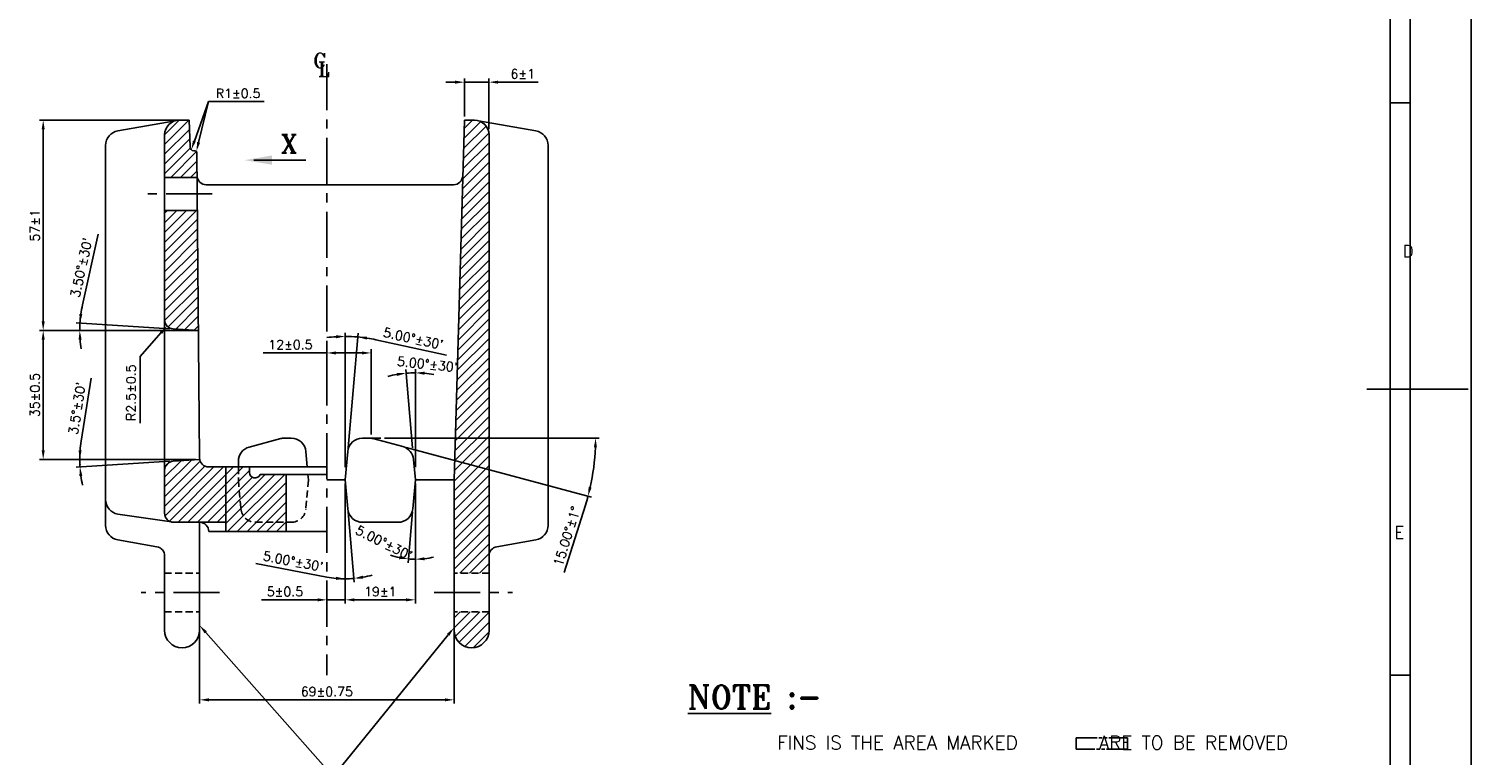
# Model space of a CAD drawing. Extents: x -78 to 847, y 1 to 655.
# Tile 9 of 10: x 456 to 847, y 229 to 426. Entities that reach past the tile are written whole.
import ezdxf

# ---------------------------------------------------------------- set-up
doc = ezdxf.new("R2010")
doc.units = 0
doc.header["$MEASUREMENT"] = 0
for name, pattern in [('CENTER', [2, 1.25, -0.25, 0.25, -0.25]), ('HIDDEN', [9.525, 6.35, -3.175]), ('PHANTOM', [29.5, 19, -1.5, 3, -1.5, 3, -1.5])]:
    doc.linetypes.add(name, pattern=pattern)
doc.layers.get('0').update_dxf_attribs({"linetype": 'CONTINUOUS'})
doc.layers.get('DEFPOINTS').update_dxf_attribs({"linetype": 'CONTINUOUS'})
for name, color, linetype in [('CEN', 3, 'CENTER'), ('DIM', 1, 'CONTINUOUS'), ('FORMAT', 3, 'CONTINUOUS'), ('HIDD', 2, 'HIDDEN'), ('TAXT', 4, 'CONTINUOUS'), ('TEXT', 2, 'CONTINUOUS')]:
    doc.layers.add(name, color=color, linetype=linetype)
doc.styles.add('RAJESH', font='romans.shx')
doc.styles.add('ROMANS', font='romans', dxfattribs={"width": 1.5, "height": 1.5})
doc.styles.add('ROMANT', font='romant.shx')
doc.dimstyles.new('RAJESH', dxfattribs={"dimtxt": 2.5, "dimasz": 2.5, "dimexe": 1, "dimexo": 1, "dimgap": 1, "dimtad": 1, "dimdec": 1, "dimzin": 9, "dimdsep": 46, "dimtxsty": 'RAJESH', "dimcen": 0, "dimclrd": 1, "dimclre": 1, "dimclrt": 4, "dimadec": 0, "dimazin": 0, "dimtp": 0.5, "dimtfac": 1, "dimtdec": 1, "dimtmove": 0, "dimatfit": 3, "dimfxl": 0, "dimtolj": 1, "dimtzin": 9, "dimarcsym": 0})
pattern_1 = [(45, (-1208.1165, 202.6276), (-1.3258252, 1.3258252), [])]

# ---------------------------------------------------------------- blocks, each defined once
blk = doc.blocks.new('A$C4DC44A80')
at = {"color": 71}
for p, q in [((841, 0), (841, 594)), ((826, 15), (826, 579)), ((821, 20), (821, 574)), ((821, 367.5), (826, 367.5)), ((815.29, 297), (840.24, 297)), ((821, 226.5), (826, 226.5))]:
    blk.add_line(p, q, dxfattribs=at)
at = {"color": 71, "style": 'ROMANS'}
for s, p in [('D', (824.1, 329.49)), ('E', (822.08, 260.2))]:
    blk.add_text(s, height=3, dxfattribs=at).set_placement(p)
blk = doc.blocks.new('*D49')
at = {"layer": 'DEFPOINTS', "color": 0}
for p in [(580.35, 411.24), (573.69, 400.94), (580.35, 397.46)]:
    blk.add_point(p, dxfattribs=at)
at = {"layer": 'DIM', "color": 1, "lineweight": -2}
for p, q in [((571.19, 411.24), (568.69, 411.24)), ((573.69, 401.94), (573.69, 412.24)), ((573.69, 411.24), (580.35, 411.24)), ((580.35, 398.46), (580.35, 412.24)), ((582.85, 411.24), (593.66, 411.24))]:
    blk.add_line(p, q, dxfattribs=at)
at = {"layer": 'DIM', "color": 1}
for points in [[(571.19, 411.66), (571.19, 410.82), (573.69, 411.24)], [(582.85, 411.66), (582.85, 410.82), (580.35, 411.24)]]:
    blk.add_solid(points, dxfattribs=at)
at = {"layer": 'DIM', "color": 4, "insert": (589.51, 413.49), "char_height": 2.5, "attachment_point": 5, "style": 'RAJESH'}
blk.add_mtext('\\A1;6±1', dxfattribs=at)
blk = doc.blocks.new('*D50')
at = {"layer": 'DEFPOINTS', "color": 0}
for p in [(497.74, 400.94), (459.47, 343.94), (501.56, 343.94)]:
    blk.add_point(p, dxfattribs=at)
at = {"layer": 'DIM', "color": 1, "lineweight": -2}
for p, q in [((496.74, 400.94), (458.47, 400.94)), ((459.47, 398.44), (459.47, 346.44)), ((500.56, 343.94), (458.47, 343.94))]:
    blk.add_line(p, q, dxfattribs=at)
at = {"layer": 'DIM', "color": 1}
for points in [[(459.05, 398.44), (459.89, 398.44), (459.47, 400.94)], [(459.05, 346.44), (459.89, 346.44), (459.47, 343.94)]]:
    blk.add_solid(points, dxfattribs=at)
at = {"layer": 'DIM', "color": 4, "insert": (457.22, 372.44), "char_height": 2.5, "attachment_point": 5, "rotation": 90, "style": 'RAJESH'}
blk.add_mtext('\\A1;57±1', dxfattribs=at)
blk = doc.blocks.new('*D51')
at = {"layer": 'DEFPOINTS', "color": 0}
for p in [(479.78, 343.94), (459.47, 308.96), (501.86, 308.96)]:
    blk.add_point(p, dxfattribs=at)
at = {"layer": 'DIM', "color": 1, "lineweight": -2}
for p, q in [((478.78, 343.94), (458.47, 343.94)), ((459.47, 341.44), (459.47, 311.46)), ((500.86, 308.96), (458.47, 308.96))]:
    blk.add_line(p, q, dxfattribs=at)
at = {"layer": 'DIM', "color": 1}
for points in [[(459.05, 341.44), (459.89, 341.44), (459.47, 343.94)], [(459.05, 311.46), (459.89, 311.46), (459.47, 308.96)]]:
    blk.add_solid(points, dxfattribs=at)
at = {"layer": 'DIM', "color": 4, "insert": (457.22, 326.45), "char_height": 2.5, "attachment_point": 5, "rotation": 90, "style": 'RAJESH'}
blk.add_mtext('\\A1;35±0.5', dxfattribs=at)
blk = doc.blocks.new('*D52')
at = {"layer": 'DEFPOINTS', "color": 0}
for p in [(469.39, 344.6), (494.74, 344.36), (490.62, 343.94), (501.56, 343.94), (501.56, 343.94)]:
    blk.add_point(p, dxfattribs=at)
at = {"layer": 'DIM', "color": 1, "lineweight": -2}
for p, q in [((470.13, 350.86), (474.35, 370.02)), ((493.74, 344.42), (468.44, 345.97)), ((489.62, 343.94), (468.38, 343.94))]:
    blk.add_line(p, q, dxfattribs=at)
for start, end in [(167.5892, 176.5), (167.596, 172.048), (176.5, 180), (184.452, 188.904)]:
    blk.add_arc((501.56, 343.94), 32.18, start, end, dxfattribs=at)
at = {"layer": 'DIM', "color": 1}
for points in [[(470.1, 348.35), (469.28, 348.43), (469.44, 345.9)], [(469.06, 341.43), (469.89, 341.46), (469.38, 343.94)]]:
    blk.add_solid(points, dxfattribs=at)
at = {"layer": 'DIM', "color": 4, "insert": (469.81, 360.97), "char_height": 2.5, "attachment_point": 5, "rotation": 77.5892, "style": 'RAJESH'}
blk.add_mtext("\\A1;3.50°±30'", dxfattribs=at)
blk = doc.blocks.new('*D53')
at = {"layer": 'DEFPOINTS', "color": 0}
for p in [(536.39, 337.85), (536.39, 333.34), (548.39, 314.77)]:
    blk.add_point(p, dxfattribs=at)
at = {"layer": 'DIM', "color": 1, "lineweight": -2}
for p, q in [((536.39, 337.85), (519.15, 337.85)), ((536.39, 334.34), (536.39, 338.85)), ((545.89, 337.85), (538.89, 337.85)), ((548.39, 315.77), (548.39, 338.85))]:
    blk.add_line(p, q, dxfattribs=at)
at = {"layer": 'DIM', "color": 1}
for points in [[(538.89, 338.26), (538.89, 337.43), (536.39, 337.85)], [(545.89, 338.26), (545.89, 337.43), (548.39, 337.85)]]:
    blk.add_solid(points, dxfattribs=at)
at = {"layer": 'DIM', "color": 4, "insert": (526.52, 340.1), "char_height": 2.5, "attachment_point": 5, "style": 'RAJESH'}
blk.add_mtext('\\A1;12±0.5', dxfattribs=at)
blk = doc.blocks.new('*D54')
at = {"layer": 'DEFPOINTS', "color": 0}
for p in [(542.52, 342.31), (542.06, 311.12), (541.39, 305.87), (541.39, 303.44), (541.39, 303.44)]:
    blk.add_point(p, dxfattribs=at)
at = {"layer": 'DIM', "color": 1, "lineweight": -2}
for p, q in [((541.39, 306.87), (541.39, 343.33)), ((542.15, 312.12), (544.86, 343.17)), ((549.72, 341.42), (568.88, 337.22))]:
    blk.add_line(p, q, dxfattribs=at)
for start, end in [(93.6842, 97.3683), (85, 90), (77.6279, 85), (77.6317, 81.3158)]:
    blk.add_arc((541.39, 303.44), 38.89, start, end, dxfattribs=at)
at = {"layer": 'DIM', "color": 1}
for points in [[(538.88, 342.66), (538.9, 341.83), (541.39, 342.33)], [(547.21, 341.47), (547.31, 342.29), (544.78, 342.18)]]:
    blk.add_solid(points, dxfattribs=at)
at = {"layer": 'DIM', "color": 4, "insert": (559.83, 341.75), "char_height": 2.5, "attachment_point": 5, "rotation": 347.6279, "style": 'RAJESH'}
blk.add_mtext("\\A1;5.00°±30'", dxfattribs=at)
blk = doc.blocks.new('*D55')
at = {"layer": 'DEFPOINTS', "color": 0}
for p in [(558.7, 332.41), (559.72, 311.12), (560.39, 305.87), (560.39, 303.44), (560.39, 303.44)]:
    blk.add_point(p, dxfattribs=at)
at = {"layer": 'DIM', "color": 1, "lineweight": -2}
for p, q in [((559.63, 312.12), (557.77, 333.35)), ((560.39, 306.87), (560.39, 333.46))]:
    blk.add_line(p, q, dxfattribs=at)
for start, end in [(99.9369, 104.8738), (90, 95), (80.1262, 85.0631)]:
    blk.add_arc((560.39, 303.44), 29.02, start, end, dxfattribs=at)
at = {"layer": 'DIM', "color": 1}
for points in [[(562.87, 331.94), (562.9, 332.77), (560.39, 332.46)], [(555.33, 332.44), (555.43, 331.61), (557.86, 332.35)]]:
    blk.add_solid(points, dxfattribs=at)
at = {"layer": 'DIM', "color": 4, "insert": (563.66, 334.78), "char_height": 2.5, "attachment_point": 5, "rotation": 354.049, "style": 'RAJESH'}
blk.add_mtext("\\A1;5.00°±30'", dxfattribs=at)
blk = doc.blocks.new('*D56')
at = {"layer": 'DEFPOINTS', "color": 0}
for p in [(546.95, 314.77), (548.9, 314.64), (551.04, 314.77), (556.96, 312.48), (609.04, 309.47)]:
    blk.add_point(p, dxfattribs=at)
at = {"layer": 'DIM', "color": 1, "lineweight": -2}
for p, q in [((552.04, 314.77), (610.28, 314.77)), ((557.92, 312.22), (608.17, 298.76)), ((606.5, 296.61), (600.79, 278.34))]:
    blk.add_line(p, q, dxfattribs=at)
for start, end in [(347.3527, 357.6473), (342.6473, 345)]:
    blk.add_arc((548.39, 314.77), 60.89, start, end, dxfattribs=at)
at = {"layer": 'DIM', "color": 1}
for points in [[(608.81, 312.28), (609.64, 312.27), (609.28, 314.77)], [(608.2, 301.34), (607.39, 301.54), (607.2, 299.01)]]:
    blk.add_solid(points, dxfattribs=at)
at = {"layer": 'DIM', "color": 4, "insert": (601.5, 288.15), "char_height": 2.5, "attachment_point": 5, "rotation": 72.6473, "style": 'RAJESH'}
blk.add_mtext('\\A1;15.00°±1°', dxfattribs=at)
blk = doc.blocks.new('*D58')
at = {"layer": 'DEFPOINTS', "color": 0}
for p in [(560.39, 303.44), (560.39, 303.44), (560.39, 301.01), (559.72, 295.76), (559.76, 281.93)]:
    blk.add_point(p, dxfattribs=at)
at = {"layer": 'DIM', "color": 1, "lineweight": -2}
for p, q in [((560.39, 300.01), (560.39, 280.92)), ((559.63, 294.76), (558.43, 281))]:
    blk.add_line(p, q, dxfattribs=at)
for start, end in [(251.6821, 258.341), (265, 270), (276.659, 283.3179)]:
    blk.add_arc((560.39, 303.44), 21.52, start, end, dxfattribs=at)
at = {"layer": 'DIM', "color": 1}
for points in [[(556.1, 282.77), (555.98, 281.95), (558.51, 282)], [(562.91, 281.65), (562.86, 282.48), (560.39, 281.92)]]:
    blk.add_solid(points, dxfattribs=at)
at = {"layer": 'DIM', "color": 4, "insert": (551.9, 286.4), "char_height": 2.5, "attachment_point": 5, "rotation": 333.5134, "style": 'RAJESH'}
blk.add_mtext("\\A1;5.00°±30'", dxfattribs=at)
blk = doc.blocks.new('*D57')
at = {"layer": 'DEFPOINTS', "color": 0}
for p in [(541.39, 303.44), (541.39, 303.44), (541.39, 301.01), (542.06, 295.76), (542.95, 276.68)]:
    blk.add_point(p, dxfattribs=at)
at = {"layer": 'DIM', "color": 1, "lineweight": -2}
for p, q in [((541.39, 300.01), (541.39, 275.63)), ((542.15, 294.76), (543.81, 275.74)), ((536.41, 277.1), (517.13, 280.74))]:
    blk.add_line(p, q, dxfattribs=at)
for start, end in [(259.2973, 270), (259.309, 264.6545), (270, 275), (280.3455, 285.691)]:
    blk.add_arc((541.39, 303.44), 26.81, start, end, dxfattribs=at)
at = {"layer": 'DIM', "color": 1}
for points in [[(538.91, 277.17), (538.87, 276.33), (541.39, 276.63)], [(546.26, 276.66), (546.15, 277.48), (543.72, 276.74)]]:
    blk.add_solid(points, dxfattribs=at)
at = {"layer": 'DIM', "color": 4, "insert": (527.23, 281.37), "char_height": 2.5, "attachment_point": 5, "rotation": 349.2973, "style": 'RAJESH'}
blk.add_mtext("\\A1;5.00°±30'", dxfattribs=at)
blk = doc.blocks.new('*D59')
at = {"layer": 'DEFPOINTS', "color": 0}
for p in [(541.39, 303.44), (560.39, 303.44), (541.39, 270.93)]:
    blk.add_point(p, dxfattribs=at)
at = {"layer": 'DIM', "color": 1, "lineweight": -2}
for p, q in [((541.39, 302.44), (541.39, 269.93)), ((560.39, 302.44), (560.39, 269.93)), ((557.89, 270.93), (543.89, 270.93))]:
    blk.add_line(p, q, dxfattribs=at)
at = {"layer": 'DIM', "color": 1}
for points in [[(543.89, 271.34), (543.89, 270.51), (541.39, 270.93)], [(557.89, 271.34), (557.89, 270.51), (560.39, 270.93)]]:
    blk.add_solid(points, dxfattribs=at)
at = {"layer": 'DIM', "color": 4, "insert": (550.89, 273.18), "char_height": 2.5, "attachment_point": 5, "style": 'RAJESH'}
blk.add_mtext('\\A1;19±1', dxfattribs=at)
blk = doc.blocks.new('*D60')
at = {"layer": 'DEFPOINTS', "color": 0}
for p in [(541.39, 286.18), (536.39, 270.93), (536.39, 269.4)]:
    blk.add_point(p, dxfattribs=at)
at = {"layer": 'DIM', "color": 1, "lineweight": -2}
for p, q in [((541.39, 285.18), (541.39, 269.93)), ((533.89, 270.93), (518.67, 270.93)), ((536.39, 270.4), (536.39, 271.93)), ((541.39, 270.93), (536.39, 270.93)), ((543.89, 270.93), (546.39, 270.93))]:
    blk.add_line(p, q, dxfattribs=at)
at = {"layer": 'DIM', "color": 1}
for points in [[(533.89, 271.34), (533.89, 270.51), (536.39, 270.93)], [(543.89, 271.34), (543.89, 270.51), (541.39, 270.93)]]:
    blk.add_solid(points, dxfattribs=at)
at = {"layer": 'DIM', "color": 4, "insert": (525.03, 273.18), "char_height": 2.5, "attachment_point": 5, "style": 'RAJESH'}
blk.add_mtext('\\A1;5±0.5', dxfattribs=at)
blk = doc.blocks.new('*D61')
at = {"layer": 'DEFPOINTS', "color": 0}
for p in [(501.89, 267.69), (570.89, 267.69), (501.89, 243.83)]:
    blk.add_point(p, dxfattribs=at)
at = {"layer": 'DIM', "color": 1, "lineweight": -2}
for p, q in [((501.89, 266.69), (501.89, 242.83)), ((570.89, 266.69), (570.89, 242.83)), ((568.39, 243.83), (504.39, 243.83))]:
    blk.add_line(p, q, dxfattribs=at)
at = {"layer": 'DIM', "color": 1}
for points in [[(504.39, 244.25), (504.39, 243.41), (501.89, 243.83)], [(568.39, 244.25), (568.39, 243.41), (570.89, 243.83)]]:
    blk.add_solid(points, dxfattribs=at)
at = {"layer": 'DIM', "color": 4, "insert": (536.39, 246.08), "char_height": 2.5, "attachment_point": 5, "style": 'RAJESH'}
blk.add_mtext('\\A1;69±0.75', dxfattribs=at)

msp = doc.modelspace()

# ---------------------------------------------------------------- hatches: boundary and pattern name
h = msp.add_hatch()
h.set_pattern_fill('ANSI31', color=1, scale=15, style=0)
h.set_pattern_definition(pattern_1)
h.paths.add_polyline_path([(492.39, 396.94), (492.39, 385.44), (501.21, 385.44), (501.15, 392.18, 0.409206), (500.65, 392.67), (500.29, 392.67, -0.405813), (499.29, 393.64), (499.08, 400.94), (496.39, 400.94, 0.414214)])
h = msp.add_hatch()
h.set_pattern_fill('ANSI31', color=1, scale=15, style=0)
h.set_pattern_definition(pattern_1)
h.paths.add_polyline_path([(580.39, 396.94, 0.414214), (576.39, 400.94), (573.69, 400.94), (570.89, 303.44), (570.89, 278.19), (580.39, 278.19)])
h = msp.add_hatch()
h.set_pattern_fill('ANSI31', color=1, scale=15, style=0)
h.set_pattern_definition(pattern_1)
h.paths.add_polyline_path([(492.39, 346.85, 0.396433), (494.74, 344.36), (501.56, 343.94), (501.28, 376.44), (492.39, 376.44)])
h = msp.add_hatch()
h.set_pattern_fill('ANSI31', color=1, scale=15, style=0)
h.set_pattern_definition(pattern_1)
h.paths.add_polyline_path([(501.9, 308.96), (494.74, 308.52, 0.396433), (492.39, 306.03), (492.39, 303.44), (492.39, 294.44, 0.330909), (494.17, 292.05), (494.89, 291.94), (501.89, 291.94), (508.96, 291.94), (508.96, 306.94), (504.36, 306.94, -0.358799)])
h.paths.add_polyline_path([(512.39, 303.44), (512.39, 306.94), (508.96, 306.94), (508.96, 289.44), (525.39, 289.44), (525.39, 291.94), (517.06, 291.94, -0.388879), (513.07, 295.59)])
h.paths.add_polyline_path([(513.07, 295.59, 0.388879), (517.06, 291.94), (525.39, 291.94), (525.39, 304.94), (518.3, 304.94, -0.843039), (515.39, 305.44), (515.39, 306.94), (512.39, 306.94), (512.39, 303.44)], flags=16)
h = msp.add_hatch()
h.set_pattern_fill('ANSI31', color=1, scale=15, style=0)
h.set_pattern_definition(pattern_1)
h.paths.add_polyline_path([(580.39, 262.69), (580.39, 267.69), (570.89, 267.69), (570.89, 262.69), (570.89, 262.69, 1)])

# ---------------------------------------------------------------- linework, layer by layer
for p, q in [((495.26, 400.78), (479.69, 398.03)), ((496.39, 400.94), (499.08, 400.94)), ((499.08, 400.94), (499.29, 393.64)), ((573.69, 400.94), (570.89, 303.44)), ((573.69, 400.94), (576.39, 400.94)), ((577.52, 400.78), (593.08, 398.03)), ((492.39, 396.94), (492.39, 346.85)), ((580.39, 396.94), (580.39, 262.69)), ((476.39, 394.09), (476.39, 291.12)), ((500.29, 392.67), (500.65, 392.67)), ((501.15, 392.17), (501.86, 309.42)), ((596.39, 394.09), (596.39, 291.12)), ((501.21, 385.44), (492.39, 385.44)), ((570.76, 383.44), (503.7, 383.44)), ((501.28, 376.44), (492.39, 376.44)), ((492.39, 306.03), (492.39, 346.85)), ((501.56, 343.94), (494.74, 344.36)), ((501.56, 343.94), (490.62, 343.94)), ((523.88, 314.64), (515.35, 312.35)), ((526.73, 314.77), (524.91, 314.77)), ((546.05, 314.77), (547.86, 314.77)), ((546.95, 314.77), (551.04, 314.77)), ((548.9, 314.64), (556.96, 312.48)), ((531.08, 306.94), (530.72, 311.12)), ((541.39, 303.44), (542.06, 311.12)), ((492.39, 306.03), (492.39, 303.44)), ((501.86, 308.96), (494.74, 308.52)), ((504.36, 306.94), (536.39, 306.94)), ((508.96, 306.94), (508.96, 289.44)), ((512.39, 308.49), (512.39, 306.94)), ((515.39, 306.94), (515.39, 305.44)), ((560.39, 303.44), (559.91, 308.96)), ((492.39, 294.44), (492.39, 303.44)), ((518.3, 304.94), (536.39, 304.94)), ((525.39, 304.94), (525.39, 289.44)), ((541.39, 303.44), (536.39, 303.44)), ((541.39, 303.44), (542.07, 295.59)), ((560.39, 303.44), (559.7, 295.59)), ((570.89, 303.44), (560.39, 303.44)), ((570.89, 303.44), (570.89, 262.69)), ((494.89, 291.94), (479.69, 294.18)), ((501.89, 291.94), (494.89, 291.94)), ((508.96, 291.94), (501.89, 291.94)), ((501.89, 291.94), (501.89, 262.69)), ((555.72, 291.94), (546.06, 291.94)), ((490.32, 285.3), (479.69, 287.18)), ((504.39, 289.44), (536.39, 289.44)), ((582.45, 285.3), (593.08, 287.18)), ((492.39, 282.84), (492.39, 262.69))]:
    msp.add_line(p, q)
at = {"color": 1}
for p in [(503.54, 262.11), (569.31, 261.46)]:
    msp.add_line(p, (538.09, 223.08), dxfattribs=at)
at = {"linetype": 'PHANTOM', "ltscale": 0.3}
for p, q in [((739.62, 233.5, 5.44), (753.52, 233.5, 5.44)), ((753.52, 230.43, 5.44), (739.62, 230.43, 5.44))]:
    msp.add_line(p, q, dxfattribs=at)
at = {"linetype": 'PHANTOM', "ltscale": 0.1}
for p, q in [((739.62, 230.43, 5.44), (739.62, 233.5, 5.44)), ((753.52, 230.43, 5.44), (753.52, 233.5, 5.44))]:
    msp.add_line(p, q, dxfattribs=at)
for centre, radius, start, end in [((496.39, 396.94), 4, 90, 180), ((576.39, 396.94), 4, 0, 90), ((480.39, 394.09), 4, 100, 180), ((592.39, 394.09), 4, 0, 80), ((500.29, 393.67), 1, 181.6483, 270), ((500.65, 392.17), 0.5, 0, 90), ((503.71, 385.95), 2.51, 181.7313, 269.7978), ((570.76, 385.94), 2.5, 270, 358.3517), ((494.89, 346.85), 2.5, 180, 266.5), ((524.91, 310.77), 4, 90, 105), ((526.73, 310.77), 4, 5, 90), ((546.05, 310.77), 4, 90, 175), ((547.86, 310.77), 4, 75, 90), ((504.36, 309.44), 2.5, 180.4906, 270), ((516.39, 308.49), 4, 105, 180), ((555.92, 308.61), 4, 5, 75), ((494.89, 306.03), 2.5, 93.5, 180), ((516.89, 305.44), 1.5, 180, 340.5288), ((480.39, 298.12), 4, 180, 260), ((494.89, 294.44), 2.5, 180, 270), ((546.06, 295.94), 4, 185, 270), ((555.72, 295.94), 4, 270, 355), ((480.39, 291.12), 4, 180, 260), ((501.89, 289.44), 2.5, 0, 90), ((592.39, 291.12), 4, 280, 0), ((489.89, 282.84), 2.5, 0, 80), ((582.89, 282.84), 2.5, 100, 180), ((497.14, 262.69), 4.75, 180, 0), ((575.64, 262.69), 4.75, 180, 0)]:
    msp.add_arc(centre, radius, start, end)
at = {"color": 1, "linetype": 'ByBlock'}
msp.add_arc((501.56, 308.96), 32.18, 187.952, 192.404, dxfattribs=at)
at = {"color": 1}
for points in [[(503.23, 261.84), (503.86, 262.39), (501.89, 263.99)], [(568.99, 261.72), (569.63, 261.2), (570.89, 263.4)]]:
    msp.add_solid(points, dxfattribs=at)
at = {"layer": 'CEN', "ltscale": 10}
for p, q in [((536.39, 416.14), (536.39, 250.54)), ((505.33, 380.94), (487.13, 380.94)), ((507.29, 272.94), (486.05, 272.94)), ((565.49, 272.94), (586.72, 272.94))]:
    msp.add_line(p, q, dxfattribs=at)
at = {"layer": 'DEFPOINTS', "color": 0, "linetype": 'ByBlock'}
for p in [(490.62, 308.96), (494.74, 308.54), (501.56, 308.96), (501.56, 308.96)]:
    msp.add_point(p, dxfattribs=at)
at = {"layer": 'DIM', "color": 1}
for p, q in [((500.47, 395.28), (504.28, 405.96)), ((501.61, 394.93), (504.28, 405.96)), ((504.28, 405.96), (505.28, 405.96)), ((505.28, 405.96), (519.37, 405.96)), ((491.41, 343.26), (485.75, 336.85))]:
    msp.add_line(p, q, dxfattribs=at)
at = {"layer": 'DIM'}
msp.add_line((485.75, 336.85), (485.75, 318.79), dxfattribs=at)
at = {"layer": 'DIM', "color": 1, "linetype": 'ByBlock'}
for p, q in [((469.77, 313.94), (472.44, 330.97)), ((489.62, 308.96), (468.38, 308.96)), ((493.74, 308.48), (468.44, 306.93))]:
    msp.add_line(p, q, dxfattribs=at)
at = {"layer": 'DIM', "color": 1, "const_width": 0.5}
msp.add_lwpolyline([(516.54, 390.11), (530.71, 390.11)], dxfattribs=at)
at = {"layer": 'DIM', "color": 1, "linetype": 'ByBlock'}
for start, end in [(171.0892, 180), (171.096, 175.548), (180, 183.5)]:
    msp.add_arc((501.56, 308.96), 32.18, start, end, dxfattribs=at)
at = {"layer": 'DIM', "color": 0, "linetype": 'ByBlock'}
msp.add_point((469.41, 307.65), dxfattribs=at)
at = {"layer": 'DIM', "color": 1}
for points in [[(500.86, 395.14), (500.08, 395.42), (499.63, 392.92)], [(502.02, 394.83), (501.21, 395.03), (501.03, 392.5)], [(521.54, 391.36), (521.54, 388.86), (514.04, 390.11)], [(491.1, 343.54), (491.73, 342.99), (493.07, 345.14)]]:
    msp.add_solid(points, dxfattribs=at)
at = {"layer": 'DIM', "color": 1, "linetype": 'ByBlock'}
for points in [[(469.89, 311.44), (469.06, 311.47), (469.38, 308.96)], [(469.28, 304.46), (470.1, 304.55), (469.44, 306.99)]]:
    msp.add_solid(points, dxfattribs=at)
at = {"layer": 'HIDD', "ltscale": 0.3}
for p, q in [((512.39, 306.94), (512.39, 303.44)), ((512.39, 303.44), (513.07, 295.59)), ((531.39, 303.44), (530.7, 295.59)), ((531.39, 303.44), (531.26, 304.94)), ((517.06, 291.94), (526.72, 291.94)), ((492.39, 278.19), (501.89, 278.19)), ((580.39, 278.19), (570.89, 278.19)), ((492.39, 267.69), (501.89, 267.69)), ((580.39, 267.69), (570.89, 267.69))]:
    msp.add_line(p, q, dxfattribs=at)
for centre, start, end in [((517.06, 295.94), 185, 270), ((526.72, 295.94), 270, 355)]:
    msp.add_arc(centre, 4, start, end, dxfattribs=at)

# ---------------------------------------------------------------- block references
at = {"layer": 'FORMAT', "xscale": 1.1, "yscale": 1.1, "zscale": 1.1}
msp.add_blockref('A$C4DC44A80', (-78.38, 1.35), dxfattribs=at)

# ---------------------------------------------------------------- texts
at = {"layer": 'DIM', "color": 6, "style": 'ROMANT'}
msp.add_text('X ', height=5, dxfattribs=at).set_placement((523.98, 392.05))
at = {"layer": 'DIM', "color": 4, "style": 'RAJESH'}
msp.add_text('R2.5±0.5', height=2.5, rotation=90, dxfattribs=at).set_placement((484.54, 319.42))
at = {"layer": 'DIM', "color": 4, "insert": (506.28, 408.21), "char_height": 2.5, "attachment_point": 4, "style": 'RAJESH'}
msp.add_mtext('\\A1;R1±0.5', dxfattribs=at)
at = {"layer": 'DIM', "color": 4, "linetype": 'ByBlock', "insert": (468.65, 322.84), "char_height": 2.5, "attachment_point": 5, "rotation": 81.0892, "style": 'RAJESH'}
msp.add_mtext("\\A1;3.5°±30'", dxfattribs=at)
at = {"layer": 'TAXT', "color": 6, "style": 'ROMANT'}
for s, p in [('C', (532.64, 415.08)), ('L ', (534.01, 412.77))]:
    msp.add_text(s, height=4, dxfattribs=at).set_placement(p)
at = {"layer": 'TEXT', "style": 'ROMANT', "width": 0.95}
msp.add_text('%%UNOTE%%U :-', height=6.4, dxfattribs=at).set_placement((634.25, 241.38))
at = {"layer": 'TEXT', "color": 2, "style": 'ROMANS'}
msp.add_text('FINS IS THE AREA MARKED      ARE TO BE REMOVED ', height=3.65, dxfattribs=at).set_placement((658.53, 230.41, 16))

# ---------------------------------------------------------------- dimensions: what is measured, and where the dimension line sits
at = {"layer": 'DIM'}
for base, p1, p2, text, picture, middle in [((580.35, 411.24), (573.69, 400.94), (580.35, 397.46), '6±1', '*D49', (589.51, 413.49)), ((536.39, 337.85), (548.39, 314.77), (536.39, 333.34), '<>±0.5', '*D53', (526.52, 340.1)), ((541.39, 270.93), (560.39, 303.44), (541.39, 303.44), '<>±1', '*D59', (550.89, 273.18)), ((536.39, 270.93), (541.39, 286.18), (536.39, 269.4), '<>±0.5', '*D60', (525.03, 273.18)), ((501.89, 243.83), (570.89, 267.69), (501.89, 267.69), '<>±0.75', '*D61', (536.39, 246.08))]:
    dim = msp.add_linear_dim(base=base, p1=p1, p2=p2, text=text, dimstyle='RAJESH', dxfattribs=at)
    dim.commit()
    dim.dimension.update_dxf_attribs({"geometry": picture, "text_midpoint": middle})
for base, p1, p2, text, picture, middle in [((459.47, 343.94), (497.74, 400.94), (501.56, 343.94), '<>±1', '*D50', (457.22, 372.44)), ((459.47, 308.96), (479.78, 343.94), (501.86, 308.96), '35±0.5', '*D51', (457.22, 326.45))]:
    dim = msp.add_linear_dim(base=base, p1=p1, p2=p2, angle=90, text=text, dimstyle='RAJESH', dxfattribs=at)
    dim.commit()
    dim.dimension.update_dxf_attribs({"geometry": picture, "text_midpoint": middle})
for base, line1, line2, text, picture, middle in [((469.3873, 344.595), ((501.5628, 343.9398), (490.6228, 343.9398)), ((501.5628, 343.9398), (494.7356, 344.3573)), "<>±30'", '*D52', (469.811, 360.9713)), ((542.5192, 342.3098), ((541.3882, 303.4398), (541.3882, 305.8735)), ((541.3882, 303.4398), (542.0604, 311.1222)), "<>±30'", '*D54', (559.8349, 341.7517)), ((609.04, 309.47), ((548.9, 314.64), (556.96, 312.48)), ((546.95, 314.77), (551.04, 314.77)), '<>±1°', '*D56', (601.5, 288.15)), ((542.9469, 276.6792), ((541.3882, 303.4398), (541.3882, 301.006)), ((541.3882, 303.4398), (542.0604, 295.7573)), "<>±30'", '*D57', (527.2332, 281.3667))]:
    dim = msp.add_angular_dim_2l(base=base, line1=line1, line2=line2, text=text, dimstyle='RAJESH', override={"dimadec": 2}, dxfattribs=at)
    dim.commit()
    dim.dimension.update_dxf_attribs({"geometry": picture, "text_midpoint": middle})
for base, line1, line2, picture, middle in [((558.7007, 332.4138), ((560.3882, 303.4398), (560.3882, 305.8735)), ((560.3882, 303.4398), (559.7161, 311.1222)), '*D55', (563.3973, 332.3065)), ((559.7622, 281.926), ((560.3882, 303.4398), (560.3882, 301.006)), ((560.3882, 303.4398), (559.7161, 295.7573)), '*D58', (550.7893, 284.176))]:
    dim = msp.add_angular_dim_2l(base=base, line1=line1, line2=line2, text="<>±30'", dimstyle='RAJESH', override={"dimadec": 2}, dxfattribs=at)
    dim.commit()
    dim.dimension.update_dxf_attribs({"geometry": picture, "text_midpoint": middle, "dimtype": 162})

doc.saveas('drawing.dxf')
